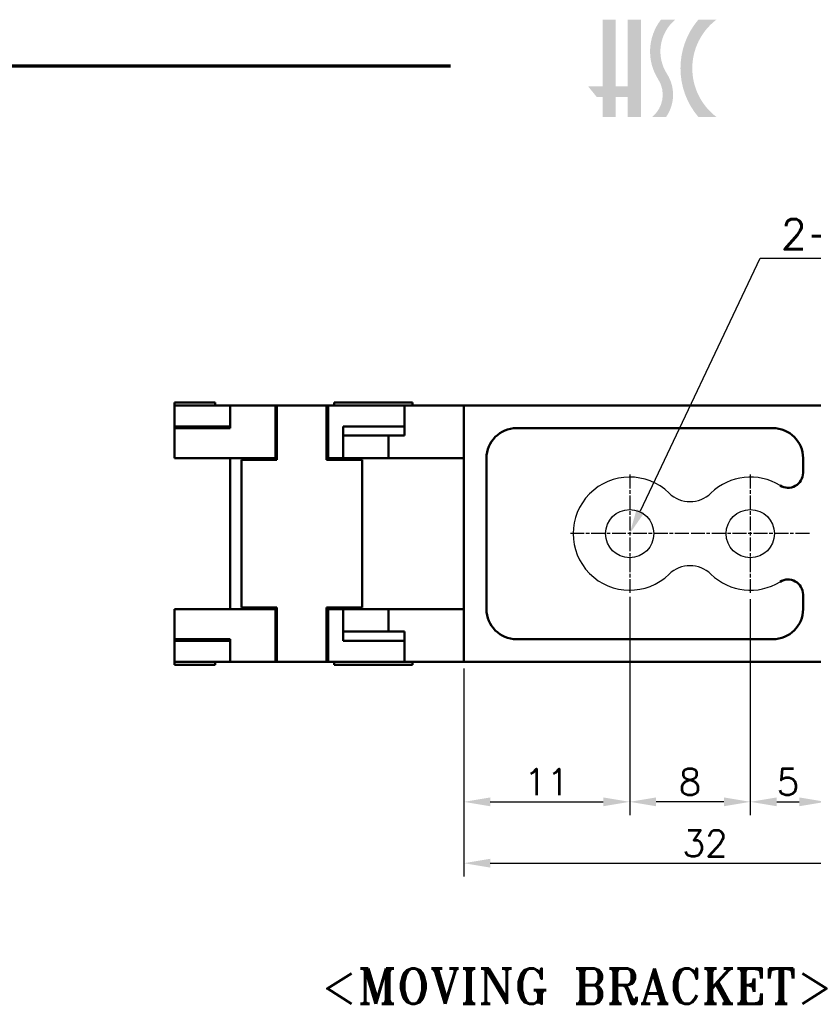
# Model space of a CAD drawing. Header units: millimetres. Extents: x 10 to 277, y 10 to 201.
# Tile 2 of 7: x 101 to 154, y 132 to 198. Entities that reach past the tile are written whole.
import ezdxf

# ---------------------------------------------------------------- set-up
doc = ezdxf.new("R2010")
doc.units = ezdxf.units.MM
doc.header["$LTSCALE"] = 0.3
doc.linetypes.add('CHAIN', pattern=[0.35429999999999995, 0.2362, -0.0295, 0.0591, -0.0295])
doc.layers.add('DIM', color=3, linetype='Continuous')
for name, color, linetype, lineweight in [('경계(ISO)', 7, 'Continuous', 70), ('기호(ISO)', 7, 'Continuous', 25), ('스케치 형상(ISO)', 7, 'Continuous', 25), ('외형선(ISO)', 7, 'Continuous', 50), ('절단선(ISO)', 1, 'Continuous', 50), ('중심 표식(ISO)', 1, 'CHAIN', 25), ('해치 (ISO)', 3, 'Continuous', 18)]:
    doc.layers.add(name, color=color, linetype=linetype, lineweight=lineweight)
doc.styles.get("Standard").update_dxf_attribs({"font": 'romans.shx'})
doc.styles.add('주 문자 (ISO)', font='tahoma.ttf')
doc.styles.add('한신치수', font='RomanS.shx')
doc.dimstyles.new('ISO-25', dxfattribs={"dimscale": 0.7, "dimtxt": 2.5, "dimasz": 2.5, "dimexe": 1.25, "dimexo": 0.625, "dimtad": 1, "dimtxsty": 'Standard', "dimcen": 2.5, "dimclrt": 7, "dimadec": 0, "dimazin": 0, "dimtfac": 1, "dimtmove": 0, "dimatfit": 3, "dimfxl": 1, "dimarcsym": 0})

# ---------------------------------------------------------------- blocks, each defined once
blk = doc.blocks.new('MOVING BRACKET')
at = {"layer": '기호(ISO)', "color": 2, "insert": (-28.11367750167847, 1.870082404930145), "char_height": 3.499999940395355, "attachment_point": 1, "style": '주 문자 (ISO)'}
blk.add_mtext('\\fRomanT|b0|i0;\\H3.5000;<MOVING BRACKET>', dxfattribs=at)
blk = doc.blocks.new('*D236')
at = {"layer": 'Defpoints', "color": 0, "transparency": 16777216}
for p in [(141.8786305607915, 159.893724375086), (130.8786305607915, 155.143724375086), (141.8786305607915, 145.8566280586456)]:
    blk.add_point(p, dxfattribs=at)
at = {"layer": 'DIM', "color": 0, "lineweight": -2, "transparency": 16777216}
for p, q in [((141.8786305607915, 159.456224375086), (141.8786305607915, 144.9816280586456)), ((130.8786305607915, 154.706224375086), (130.8786305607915, 144.9816280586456)), ((132.6286305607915, 145.8566280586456), (140.1286305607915, 145.8566280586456))]:
    blk.add_line(p, q, dxfattribs=at)
at = {"layer": 'DIM', "color": 0, "transparency": 16777216}
for points in [[(132.6286305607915, 146.1482947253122), (132.6286305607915, 145.5649613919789), (130.8786305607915, 145.8566280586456)], [(140.1286305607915, 146.1482947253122), (140.1286305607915, 145.5649613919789), (141.8786305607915, 145.8566280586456)]]:
    blk.add_solid(points, dxfattribs=at)
at = {"layer": 'DIM', "color": 7, "transparency": 16777216, "insert": (136.3786305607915, 147.1691280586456), "char_height": 1.75, "attachment_point": 5}
blk.add_mtext('11', dxfattribs=at)
blk = doc.blocks.new('*D237')
at = {"layer": 'Defpoints', "color": 0, "transparency": 16777216}
for p in [(141.8786305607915, 159.7270577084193), (149.8786305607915, 159.7270577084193), (141.8786305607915, 145.8566280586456)]:
    blk.add_point(p, dxfattribs=at)
at = {"layer": 'DIM', "color": 0, "lineweight": -2, "transparency": 16777216}
for p, q in [((141.8786305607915, 159.2895577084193), (141.8786305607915, 144.9816280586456)), ((149.8786305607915, 159.2895577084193), (149.8786305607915, 144.9816280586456)), ((148.1286305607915, 145.8566280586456), (143.6286305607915, 145.8566280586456))]:
    blk.add_line(p, q, dxfattribs=at)
at = {"layer": 'DIM', "color": 0, "transparency": 16777216}
for points in [[(143.6286305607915, 146.1482947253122), (143.6286305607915, 145.5649613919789), (141.8786305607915, 145.8566280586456)], [(148.1286305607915, 146.1482947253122), (148.1286305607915, 145.5649613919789), (149.8786305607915, 145.8566280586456)]]:
    blk.add_solid(points, dxfattribs=at)
at = {"layer": 'DIM', "color": 7, "transparency": 16777216, "insert": (145.8786305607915, 147.1691280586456), "char_height": 1.75, "attachment_point": 5}
blk.add_mtext('8', dxfattribs=at)
blk = doc.blocks.new('*D238')
at = {"layer": 'Defpoints', "color": 0, "transparency": 16777216}
for p in [(149.8786305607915, 159.7270577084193), (154.8786305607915, 155.143724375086), (154.8786305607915, 145.8566280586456)]:
    blk.add_point(p, dxfattribs=at)
at = {"layer": 'DIM', "color": 0, "lineweight": -2, "transparency": 16777216}
for p, q in [((149.8786305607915, 159.2895577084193), (149.8786305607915, 144.9816280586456)), ((154.8786305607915, 154.706224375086), (154.8786305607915, 144.9816280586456)), ((151.6286305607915, 145.8566280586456), (153.1286305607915, 145.8566280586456))]:
    blk.add_line(p, q, dxfattribs=at)
at = {"layer": 'DIM', "color": 0, "transparency": 16777216}
for points in [[(151.6286305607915, 146.1482947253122), (151.6286305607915, 145.5649613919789), (149.8786305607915, 145.8566280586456)], [(153.1286305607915, 146.1482947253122), (153.1286305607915, 145.5649613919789), (154.8786305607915, 145.8566280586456)]]:
    blk.add_solid(points, dxfattribs=at)
at = {"layer": 'DIM', "color": 7, "transparency": 16777216, "insert": (152.3786305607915, 147.1691280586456), "char_height": 1.75, "attachment_point": 5}
blk.add_mtext('5', dxfattribs=at)
blk = doc.blocks.new('*D240')
at = {"layer": 'Defpoints', "color": 0, "transparency": 16777216}
for p in [(162.8786305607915, 161.1437243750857), (130.8786305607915, 155.1437243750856), (162.8786305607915, 141.7865731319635)]:
    blk.add_point(p, dxfattribs=at)
at = {"layer": 'DIM', "color": 0, "lineweight": -2, "transparency": 16777216}
for p, q in [((162.8786305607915, 160.7062243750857), (162.8786305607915, 140.9115731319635)), ((130.8786305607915, 154.7062243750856), (130.8786305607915, 140.9115731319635)), ((132.6286305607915, 141.7865731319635), (161.1286305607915, 141.7865731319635))]:
    blk.add_line(p, q, dxfattribs=at)
at = {"layer": 'DIM', "color": 0, "transparency": 16777216}
for points in [[(132.6286305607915, 142.0782397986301), (132.6286305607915, 141.4949064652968), (130.8786305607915, 141.7865731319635)], [(161.1286305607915, 142.0782397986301), (161.1286305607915, 141.4949064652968), (162.8786305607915, 141.7865731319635)]]:
    blk.add_solid(points, dxfattribs=at)
at = {"layer": 'DIM', "color": 7, "transparency": 16777216, "insert": (146.8786305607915, 143.0990731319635), "char_height": 1.75, "attachment_point": 5}
blk.add_mtext('32', dxfattribs=at)

msp = doc.modelspace()

# ---------------------------------------------------------------- hatches: boundary and pattern name
at = {"layer": '해치 (ISO)'}
msp.add_hatch(color=256, dxfattribs=at).paths.add_polyline_path([(140.9578495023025, 197.7304863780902), (140.9578495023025, 193.3013683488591), (141.7419083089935, 193.3013683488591), (141.7419083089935, 197.7304863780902), (142.620743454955, 197.7304863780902), (142.620743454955, 191.2852171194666), (141.7419083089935, 191.2852171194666), (141.7419083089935, 192.5948538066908), (140.9578495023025, 192.5948538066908), (140.9578495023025, 191.2852171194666), (140.079014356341, 191.2852171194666), (140.079014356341, 192.5948538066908), (139.701420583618, 192.5948538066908), (139.1312509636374, 193.3013683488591), (140.079014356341, 193.3013683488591), (140.079014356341, 197.7304863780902)])
h = msp.add_hatch(color=256, dxfattribs=at)
edge = h.paths.add_edge_path()
edge.add_arc((142.1852143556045, 192.7532548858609), 2.571605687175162, 325.189485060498, 392.6597571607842)
edge.add_arc((146.6653497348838, 195.6250090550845), 2.749915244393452, 130.034993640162, 212.6597571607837, ccw=False)
edge.add_line((144.8964520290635, 197.7304863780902), (143.9518683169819, 197.7304863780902))
edge.add_arc((146.6653497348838, 195.6250090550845), 3.434532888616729, 142.1909655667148, 212.6597571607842)
edge.add_arc((142.1852143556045, 192.7532548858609), 1.886988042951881, -51.07593880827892, 32.6597571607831, ccw=False)
edge.add_line((143.3707897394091, 191.2852171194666), (144.296616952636, 191.2852171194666))
h = msp.add_hatch(color=256, dxfattribs=at)
edge = h.paths.add_edge_path()
edge.add_line((147.6267683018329, 191.2852171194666), (146.4290694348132, 191.2852171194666))
edge.add_arc((150.2318206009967, 194.5078517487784), 4.984605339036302, 139.7204513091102, 220.2795486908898, ccw=False)
edge.add_line((146.4290694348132, 197.7304863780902), (147.6267683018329, 197.7304863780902))
edge.add_arc((150.0825678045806, 194.5078517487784), 4.051706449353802, 127.3091093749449, 232.6908906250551)

# ---------------------------------------------------------------- linework, layer by layer
for centre in [(141.8786305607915, 163.643724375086), (149.8786305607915, 163.643724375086)]:
    msp.add_circle(centre, 1.6)
for centre, radius, start, end in [((141.8786305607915, 163.643724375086), 3.75, 45.92079015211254, 314.0792098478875), ((149.8786305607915, 163.643724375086), 3.75, 58.2431361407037, 134.0792098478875), ((145.8786305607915, 167.7744022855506), 2, 225.9207901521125, 314.0792098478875), ((145.8786305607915, 159.5130464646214), 2, 45.92079015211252, 134.0792098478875), ((149.8786305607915, 163.643724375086), 3.75, 225.9207901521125, 301.7568638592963)]:
    msp.add_arc(centre, radius, start, end)
at = {"layer": '경계(ISO)'}
msp.add_line((9.999999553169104, 194.6666663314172), (129.9999995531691, 194.6666663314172), dxfattribs=at)
at = {"layer": '기호(ISO)', "color": 3, "lineweight": 25}
msp.add_lwpolyline([(142.5916935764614, 165.1501504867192), (150.5250307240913, 181.9102193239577), (172.3821743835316, 181.9102193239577)], dxfattribs=at)
msp.add_solid([(142.8427645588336, 165.0313066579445), (141.8786306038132, 163.6437245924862), (142.3406225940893, 165.2689943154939)], dxfattribs=at)
at = {"layer": '스케치 형상(ISO)', "lineweight": 50}
for p, q in [((134.3786305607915, 170.643724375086), (151.3786305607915, 170.643724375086)), ((132.3786305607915, 158.643724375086), (132.3786305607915, 168.643724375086)), ((153.3786305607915, 168.643724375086), (153.3786305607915, 167.6825979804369)), ((153.3786305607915, 159.6048507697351), (153.3786305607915, 158.643724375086)), ((151.3786305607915, 156.643724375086), (134.3786305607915, 156.643724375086))]:
    msp.add_line(p, q, dxfattribs=at)
for centre, radius, start, end in [((134.3786305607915, 168.643724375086), 2, 90, 180), ((151.3786305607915, 168.643724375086), 2, 0, 90), ((152.3786305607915, 167.6825979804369), 1.000000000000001, 238.2431361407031, 0), ((152.3786305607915, 159.6048507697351), 1.000000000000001, 0, 121.7568638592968), ((134.3786305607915, 158.643724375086), 2, 180, 270), ((151.3786305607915, 158.643724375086), 2, 270, 0)]:
    msp.add_arc(centre, radius, start, end, dxfattribs=at)
at = {"layer": '외형선(ISO)'}
for p, q in [((114.3789550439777, 172.3437243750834), (111.6844562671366, 172.3437243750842)), ((111.6844562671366, 172.1437243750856), (111.8789550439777, 172.1437243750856)), ((115.3789550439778, 172.1437243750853), (111.8789550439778, 172.1437243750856)), ((114.3789550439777, 172.3437243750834), (114.3789550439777, 172.1437243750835)), ((115.3789550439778, 172.1437243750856), (118.3789550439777, 172.1437243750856)), ((115.3789550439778, 170.6437243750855), (115.3789550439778, 172.1437243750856)), ((118.4789550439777, 172.1437243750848), (118.3789550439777, 172.1437243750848)), ((118.3789550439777, 172.1437243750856), (118.3789550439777, 168.6437243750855)), ((118.4789550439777, 172.1437243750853), (118.4789550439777, 171.2937243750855)), ((118.4789550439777, 172.1437243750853), (121.7789550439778, 172.1437243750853)), ((121.7789550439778, 171.2937243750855), (121.7789550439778, 172.1437243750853)), ((121.8789550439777, 172.1437243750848), (121.7789550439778, 172.1437243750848)), ((121.8789550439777, 172.1437243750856), (124.8789550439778, 172.1437243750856)), ((121.8789550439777, 168.6437243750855), (121.8789550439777, 172.1437243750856)), ((122.2786305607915, 172.3437243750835), (127.4786305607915, 172.3437243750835)), ((122.2786305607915, 172.3437243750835), (122.2786305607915, 172.1437243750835)), ((126.9498620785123, 172.1437243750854), (124.8789550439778, 172.1437243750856)), ((126.9498620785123, 172.1437243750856), (126.9498620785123, 170.1437243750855)), ((130.8786305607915, 172.1437243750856), (126.9498620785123, 172.1437243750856)), ((127.4786305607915, 172.3437243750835), (127.4786305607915, 172.1437243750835)), ((130.8786305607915, 172.143724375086), (130.8786305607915, 155.143724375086)), ((154.8786305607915, 172.143724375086), (130.8786305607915, 172.143724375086)), ((118.4789550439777, 168.5437243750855), (118.4789550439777, 171.2937243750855)), ((121.7789550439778, 171.2937243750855), (121.7789550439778, 168.5437243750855)), ((111.8789550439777, 170.7437243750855), (111.6844562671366, 170.7437243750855)), ((111.8789550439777, 170.6437243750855), (111.6844562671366, 170.6437243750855)), ((111.8789550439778, 170.7437243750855), (115.3789550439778, 170.7437243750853)), ((111.8789550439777, 170.6437243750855), (115.3789550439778, 170.6437243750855)), ((114.3789550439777, 170.7437243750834), (114.3789550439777, 170.6437243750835)), ((121.7789550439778, 170.7437243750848), (121.8789550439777, 170.7437243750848)), ((122.8789550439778, 170.7437243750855), (122.8789550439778, 168.6437243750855)), ((124.8789550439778, 170.7437243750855), (122.8789550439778, 170.7437243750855)), ((124.8789550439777, 170.7437243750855), (126.9498620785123, 170.7437243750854)), ((121.7789550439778, 170.1437243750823), (121.8786305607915, 170.1437243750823)), ((121.8786305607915, 168.6437243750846), (121.8786305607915, 170.1437243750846)), ((121.8786305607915, 170.1437243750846), (121.8789550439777, 170.1437243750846)), ((122.8789550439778, 170.1437243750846), (125.8786305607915, 170.1437243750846)), ((125.8786305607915, 170.1437243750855), (125.8786305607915, 168.6437243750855)), ((126.9498620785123, 170.1437243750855), (125.8786305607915, 170.1437243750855)), ((111.6844562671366, 168.6437243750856), (111.8789550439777, 168.6437243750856)), ((118.3789550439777, 168.6437243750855), (111.8789550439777, 168.6437243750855)), ((115.3789550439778, 168.643724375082), (115.3789550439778, 158.643724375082)), ((116.1289550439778, 168.5437243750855), (118.4789550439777, 168.5437243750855)), ((116.1289550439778, 168.5437243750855), (116.1289550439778, 158.7437243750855)), ((118.3789550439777, 168.6437243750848), (118.4789550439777, 168.6437243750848)), ((121.8786305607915, 168.6437243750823), (121.7789550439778, 168.6437243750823)), ((121.7789550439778, 168.5437243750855), (124.1289550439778, 168.5437243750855)), ((121.8789550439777, 168.6437243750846), (121.8786305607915, 168.6437243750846)), ((122.8789550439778, 168.6437243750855), (121.8789550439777, 168.6437243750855)), ((122.8789550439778, 168.6437243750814), (122.8789550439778, 168.5437243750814)), ((125.8786305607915, 168.6437243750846), (122.8789550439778, 168.6437243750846)), ((124.1289550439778, 168.5437243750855), (124.1289550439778, 158.7437243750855)), ((125.8786305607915, 168.6437243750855), (130.8786305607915, 168.6437243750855)), ((116.1289550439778, 158.7437243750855), (118.4789550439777, 158.7437243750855)), ((118.4789550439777, 158.7437243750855), (118.4789550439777, 155.9937243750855)), ((121.7789550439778, 158.7437243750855), (124.1289550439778, 158.7437243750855)), ((121.7789550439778, 155.9937243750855), (121.7789550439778, 158.7437243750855)), ((122.8789550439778, 158.7437243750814), (122.8789550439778, 158.6437243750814)), ((111.6844562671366, 158.6437243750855), (111.8789550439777, 158.6437243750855)), ((118.3789550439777, 158.6437243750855), (111.8789550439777, 158.6437243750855)), ((118.3789550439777, 158.6437243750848), (118.4789550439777, 158.6437243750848)), ((118.3789550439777, 155.1437243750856), (118.3789550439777, 158.6437243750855)), ((121.7789550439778, 158.6437243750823), (121.8786305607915, 158.6437243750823)), ((121.8786305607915, 157.1437243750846), (121.8786305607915, 158.6437243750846)), ((121.8786305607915, 158.6437243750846), (121.8789550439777, 158.6437243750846)), ((122.8789550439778, 158.6437243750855), (121.8789550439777, 158.6437243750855)), ((121.8789550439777, 158.6437243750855), (121.8789550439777, 155.1437243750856)), ((122.8789550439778, 156.5437243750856), (122.8789550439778, 158.6437243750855)), ((122.8789550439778, 158.6437243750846), (125.8786305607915, 158.6437243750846)), ((125.8786305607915, 158.6437243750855), (125.8786305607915, 157.1437243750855)), ((125.8786305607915, 158.6437243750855), (130.8786305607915, 158.6437243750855)), ((121.8786305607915, 157.1437243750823), (121.7789550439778, 157.1437243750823)), ((121.8789550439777, 157.1437243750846), (121.8786305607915, 157.1437243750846)), ((125.8786305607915, 157.1437243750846), (122.8789550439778, 157.1437243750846)), ((125.8786305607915, 157.1437243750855), (126.9498620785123, 157.1437243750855)), ((126.9498620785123, 157.1437243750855), (126.9498620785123, 155.1437243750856)), ((111.8789550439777, 156.6437243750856), (111.6844562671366, 156.6437243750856)), ((111.8789550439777, 156.5437243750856), (111.6844562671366, 156.5437243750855)), ((111.8789550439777, 156.6437243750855), (115.3789550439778, 156.6437243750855)), ((111.8789550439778, 156.5437243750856), (115.3789550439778, 156.5437243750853)), ((114.3789550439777, 156.6437243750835), (114.3789550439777, 156.5437243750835)), ((115.3789550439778, 156.6437243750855), (115.3789550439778, 155.1437243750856)), ((121.7789550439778, 156.5437243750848), (121.8789550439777, 156.5437243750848)), ((124.8789550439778, 156.5437243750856), (122.8789550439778, 156.5437243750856)), ((124.8789550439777, 156.5437243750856), (126.9498620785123, 156.5437243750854)), ((118.4789550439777, 155.1437243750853), (118.4789550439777, 155.9937243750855)), ((121.7789550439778, 155.9937243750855), (121.7789550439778, 155.1437243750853)), ((111.6844562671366, 155.1437243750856), (111.8789550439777, 155.1437243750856)), ((114.3789550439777, 154.9437243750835), (111.6844562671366, 154.9437243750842)), ((115.3789550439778, 155.1437243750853), (111.8789550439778, 155.1437243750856)), ((114.3789550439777, 155.1437243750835), (114.3789550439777, 154.9437243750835)), ((115.3789550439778, 155.1437243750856), (118.3789550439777, 155.1437243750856)), ((118.4789550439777, 155.1437243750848), (118.3789550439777, 155.1437243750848)), ((118.4789550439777, 155.1437243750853), (121.7789550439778, 155.1437243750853)), ((121.8789550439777, 155.1437243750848), (121.7789550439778, 155.1437243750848)), ((121.8789550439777, 155.1437243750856), (124.8789550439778, 155.1437243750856)), ((122.2786305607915, 155.1437243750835), (122.2786305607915, 154.9437243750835)), ((122.2786305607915, 154.9437243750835), (127.4786305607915, 154.9437243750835)), ((126.9498620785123, 155.1437243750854), (124.8789550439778, 155.1437243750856)), ((130.8786305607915, 155.1437243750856), (126.9498620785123, 155.1437243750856)), ((127.4786305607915, 155.1437243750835), (127.4786305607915, 154.9437243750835)), ((154.8786305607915, 155.143724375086), (130.8786305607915, 155.143724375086))]:
    msp.add_line(p, q, dxfattribs=at)
at = {"layer": '절단선(ISO)'}
for p, q in [((111.6844562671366, 172.1437243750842), (111.6844562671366, 172.3437243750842)), ((111.6844562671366, 170.7437243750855), (111.6844562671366, 172.1437243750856)), ((111.6844562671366, 170.6437243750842), (111.6844562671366, 170.7437243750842)), ((111.6844562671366, 168.6437243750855), (111.6844562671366, 170.6437243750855)), ((111.6844562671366, 156.6437243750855), (111.6844562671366, 158.6437243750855)), ((111.6844562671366, 156.5437243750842), (111.6844562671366, 156.6437243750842)), ((111.6844562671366, 155.1437243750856), (111.6844562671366, 156.5437243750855)), ((111.6844562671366, 154.9437243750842), (111.6844562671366, 155.1437243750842))]:
    msp.add_line(p, q, dxfattribs=at)
at = {"layer": '중심 표식(ISO)', "linetype": 'CHAIN', "ltscale": 13.05658721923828}
for p, q in [((141.8786305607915, 167.5603910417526), (141.8786305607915, 159.7270577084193)), ((149.8786305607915, 167.5603910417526), (149.8786305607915, 159.7270577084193)), ((145.7952972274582, 163.643724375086), (137.9619638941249, 163.643724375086)), ((153.7952972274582, 163.643724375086), (145.9619638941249, 163.643724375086))]:
    msp.add_line(p, q, dxfattribs=at)

# ---------------------------------------------------------------- block references
at = {"xscale": 0.6666666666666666, "yscale": 0.6666666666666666, "zscale": 0.6666666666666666}
msp.add_blockref('MOVING BRACKET', (140.1731285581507, 133.5561546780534), dxfattribs=at)

# ---------------------------------------------------------------- texts
at = {"layer": '기호(ISO)', "style": '한신치수'}
msp.add_text('2-Ø3.2HOLES', height=2.000000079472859, dxfattribs=at).set_placement((151.9059830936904, 182.5087549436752))

# ---------------------------------------------------------------- dimensions: what is measured, and where the dimension line sits
at = {"layer": 'DIM'}
for base, p1, p2, picture, middle in [((162.8786305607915, 141.7865731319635), (130.8786305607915, 155.1437243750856), (162.8786305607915, 161.1437243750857), '*D240', (146.8786305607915, 143.0990731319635)), ((141.8786305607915, 145.8566280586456), (130.8786305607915, 155.143724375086), (141.8786305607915, 159.893724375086), '*D236', (136.3786305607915, 147.1691280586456)), ((141.8786305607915, 145.8566280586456), (149.8786305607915, 159.7270577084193), (141.8786305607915, 159.7270577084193), '*D237', (145.8786305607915, 147.1691280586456)), ((154.8786305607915, 145.8566280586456), (149.8786305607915, 159.7270577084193), (154.8786305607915, 155.143724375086), '*D238', (152.3786305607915, 147.1691280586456))]:
    dim = msp.add_linear_dim(base=base, p1=p1, p2=p2, dimstyle='ISO-25', dxfattribs=at)
    dim.commit()
    dim.dimension.update_dxf_attribs({"geometry": picture, "text_midpoint": middle})

doc.saveas('drawing.dxf')
